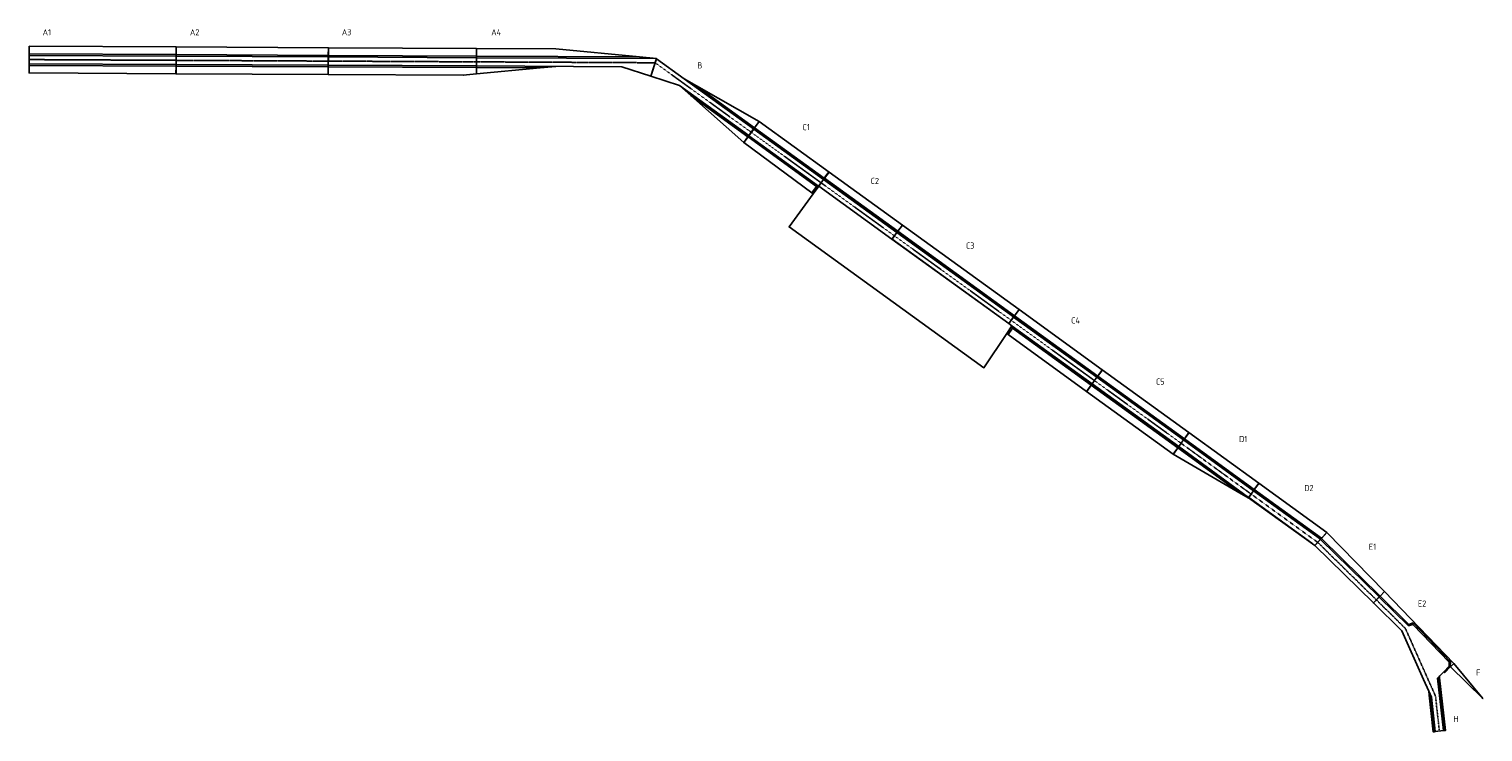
# Model space of a CAD drawing. Header units: metres. Extents: x 217052 to 252392, y 609561 to 626650.
import ezdxf

# ---------------------------------------------------------------- set-up
doc = ezdxf.new("R2010")
doc.units = ezdxf.units.M
doc.header["$LTSCALE"] = 0.01
doc.header["$MEASUREMENT"] = 0
doc.header["$PDMODE"] = 33
doc.header["$PDSIZE"] = -1.5
doc.linetypes.add('CENTERX2', pattern=[4, 2.5, -0.5, 0.5, -0.5])
for name, color, linetype in [('Benamingen baggervakken', 7, 'Continuous'), ('Coördinaten baggervakken', 50, 'Continuous'), ('Eemsgeul middengeul', 130, 'Continuous'), ('Eemsgeul passeerstrook', 82, 'Continuous'), ('Hartlijn', 150, 'CENTERX2')]:
    doc.layers.add(name, color=color, linetype=linetype)
doc.styles.add('NLCS-ISO', font='NLCS-ISO.TTF')

msp = doc.modelspace()

# ---------------------------------------------------------------- linework, layer by layer
at = {"layer": 'Coördinaten baggervakken'}
for p in [(217055, 626233), (220626, 626215), (224326, 626196), (227926, 626178), (232303, 625931), (217052, 625583), (220623, 625565), (224323, 625546), (227606, 625529), (227923, 625559), (229856, 625743), (231463, 625735), (232167, 625506), (232861, 625279), (234795, 624404), (234425, 623891), (236497, 623173), (236113, 622646), (235528, 621838), (238279, 621884), (241115, 619832), (240818, 619245), (240260, 618415), (243140, 618366), (242759, 617840), (245247, 616842), (244866, 616316), (246948, 615611), (246689, 615253), (248596, 614412), (248306, 614097), (250002, 612974), (249732, 612699), (250421, 612023), (251599, 611144), (251681, 611226), (250950, 610833), (251336, 610917), (251443, 611023), (251462, 611004), (251074, 610554), (252391, 610374), (251185, 609562), (251482, 609598)]:
    msp.add_point(p, dxfattribs=at)
at = {"layer": 'Eemsgeul middengeul'}
for p, q in [((217054, 626008, -16), (217053, 625808, -16)), ((217054, 626008, -16), (220625, 625990, -16)), ((220624, 625790, -16), (220625, 625990, -16)), ((220625, 625790, -16), (220626, 625990, -16)), ((220625, 625990, -16), (220626, 625990, -16)), ((224325, 625971, -16), (220626, 625990, -16)), ((224325, 625971, -16), (224324, 625771, -16)), ((224326, 625971, -16), (224325, 625771, -16)), ((224325, 625971, -16), (224326, 625971, -16)), ((227925, 625953, -16), (224326, 625971, -16)), ((227925, 625953, -16), (227924, 625753, -16)), ((227925, 625953, -16), (227926, 625953, -16)), ((227926, 625953, -16), (227925, 625753, -16)), ((232303, 625931, -16), (227926, 625953, -16)), ((232303, 625931, -16), (232167, 625506, -16)), ((232304, 625930, -16), (232168, 625505, -16)), ((232303, 625931, -16), (232304, 625930, -16)), ((232304, 625930, -16), (232978, 625442, -16)), ((217053, 625808, -16), (220624, 625790, -16)), ((220625, 625790, -16), (220624, 625790, -16)), ((224324, 625771, -16), (220625, 625790, -16)), ((224324, 625771, -16), (224325, 625771, -16)), ((227924, 625753, -16), (224325, 625771, -16)), ((227924, 625753, -16), (227925, 625753, -16)), ((231464, 625735, -16), (227925, 625753, -16)), ((232167, 625506, -16), (231464, 625735, -16)), ((232167, 625506, -16), (232168, 625505, -16)), ((232861, 625279, -16), (232168, 625505, -16)), ((232861, 625279, -16), (234547, 624060, -16)), ((234664, 624222, -16), (232978, 625442, -16)), ((234664, 624222, -16), (234547, 624060, -16)), ((234667, 624220, -15), (234550, 624058, -15)), ((234664, 624222, -16), (234667, 624220, -15)), ((234667, 624220, -15), (236360, 622995, -15)), ((234547, 624060, -16), (234550, 624058, -15)), ((234550, 624058, -15), (236242, 622834, -15)), ((236247, 622830, -16), (236113, 622646, -16)), ((236360, 622995, -15), (236242, 622834, -15)), ((236242, 622834, -15), (236247, 622830, -16)), ((236365, 622992, -16), (236247, 622830, -16)), ((236247, 622830, -16), (238027, 621542, -16)), ((236360, 622995, -15), (236365, 622992, -16)), ((236365, 622992, -16), (238146, 621703, -16)), ((235528, 621838, -16), (236113, 622646, -16)), ((240260, 618415, -16), (235528, 621838, -16)), ((238146, 621703, -16), (238027, 621542, -16)), ((238147, 621702, -16), (238029, 621542, -16)), ((238146, 621703, -16), (238147, 621702, -16)), ((238147, 621702, -16), (240983, 619650, -16)), ((238027, 621542, -16), (240866, 619488, -16)), ((238029, 621542, -16), (238027, 621542, -16)), ((238029, 621542, -16), (240867, 619488, -16)), ((240983, 619650, -16), (240867, 619488, -16)), ((240984, 619649, -16), (240868, 619489, -16)), ((240983, 619650, -16), (240984, 619649, -16)), ((240984, 619649, -16), (243009, 618184, -16)), ((240818, 619245, -16), (240260, 618415, -16)), ((240818, 619245, -16), (240943, 619432, -16)), ((240868, 619489, -16), (240866, 619488, -16)), ((240867, 619488, -16), (240866, 619488, -16)), ((240866, 619488, -16), (240943, 619432, -16)), ((240868, 619489, -16), (240867, 619488, -16)), ((240868, 619489, -16), (240944, 619433, -16)), ((240943, 619432, -16), (240944, 619433, -16)), ((240943, 619432, -16), (240945, 619430, -16)), ((240944, 619433, -16), (240945, 619430, -16)), ((240945, 619430, -16), (242891, 618022, -16)), ((243009, 618184, -16), (242891, 618022, -16)), ((243010, 618183, -16), (242893, 618021, -16)), ((243009, 618184, -16), (243010, 618183, -16)), ((243010, 618183, -16), (245115, 616660, -16)), ((242891, 618022, -16), (242893, 618021, -16)), ((242893, 618021, -16), (244998, 616498, -16)), ((245115, 616660, -16), (244998, 616498, -16)), ((244999, 616497, -15), (244998, 616498, -16)), ((245116, 616659, -15), (244999, 616497, -15)), ((246697, 615264, -15), (244999, 616497, -15)), ((245115, 616660, -16), (245116, 616659, -15)), ((245116, 616659, -15), (246814, 615426, -15)), ((246697, 615264, -15), (246814, 615426, -15)), ((246698, 615264, -15), (246815, 615426, -15)), ((246814, 615426, -15), (246815, 615426, -15)), ((246815, 615426, -15), (248442, 614244, -15)), ((246698, 615264, -15), (246697, 615264, -15)), ((248306, 614097, -15), (246698, 615264, -15)), ((248234, 614149, -15), (246698, 615264, -15)), ((248306, 614097, -15), (248442, 614244, -15)), ((248308, 614096, -15), (248443, 614243, -15)), ((248442, 614244, -15), (248443, 614243, -15)), ((248443, 614243, -15), (249872, 612842, -15)), ((248308, 614096, -15), (248306, 614097, -15)), ((249732, 612699, -15), (248308, 614096, -15)), ((249732, 612699, -15), (249872, 612842, -15)), ((249733, 612699, -15), (249873, 612841, -15)), ((249872, 612842, -15), (249873, 612841, -15)), ((249873, 612841, -15), (250584, 612143, -15)), ((249732, 612699, -15), (249733, 612699, -15)), ((249733, 612699, -15), (250421, 612023, -15)), ((250685, 612176, -15), (250584, 612143, -15)), ((250685, 612176, -15), (251570, 611256, -15)), ((250421, 612023, -15), (250950, 610833, -15)), ((251569, 611156, -15), (251443, 611023, -15)), ((251569, 611156, -15), (251570, 611256, -15)), ((250950, 610833, -15), (251074, 610554, -15)), ((251336, 610917, -15), (251290, 610872, -15)), ((251433, 609592, -15), (251290, 610872, -15)), ((251443, 611023, -15), (251336, 610917, -15)), ((251074, 610554, -15), (251141, 610406, -15)), ((251234, 609568, -15), (251141, 610406, -15)), ((251433, 609592, -15), (251234, 609568, -15))]:
    msp.add_line(p, q, dxfattribs=at)
at = {"layer": 'Eemsgeul passeerstrook'}
for p, q in [((217054, 626049, -12), (217055, 626233, -12)), ((217055, 626233, -12), (220626, 626215, -12)), ((217054, 626049, -12), (220625, 626031, -12)), ((217054, 626008, -16), (217054, 626049, -12)), ((220625, 626031, -12), (220626, 626215, -12)), ((220625, 625990, -16), (220625, 626031, -12)), ((220625, 626031, -12), (220626, 626030, -12)), ((224326, 626196, -12), (220626, 626215, -12)), ((220626, 626030, -12), (220627, 626215, -12)), ((224325, 626011, -12), (220626, 626030, -12)), ((220626, 625990, -16), (220626, 626030, -12)), ((220627, 626215, -12), (220627, 626215, -12)), ((224326, 626196, -12), (224325, 626011, -12)), ((224325, 626011, -12), (224325, 625971, -16)), ((224325, 626011, -12), (224326, 626010, -12)), ((227926, 626178, -12), (224326, 626196, -12)), ((224327, 626196, -12), (224326, 626010, -12)), ((227925, 625992, -12), (224326, 626010, -12)), ((224326, 626010, -12), (224326, 625971, -16)), ((227926, 626178, -12), (227925, 625992, -12)), ((227925, 625992, -12), (227925, 625953, -16)), ((227925, 625992, -12), (227926, 625991, -12)), ((227926, 626178, -12), (227927, 626178, -12)), ((227927, 626178, -12), (227926, 625991, -12)), ((227926, 625991, -12), (227926, 625953, -16)), ((231890, 625971, -12), (227926, 625991, -12)), ((229858, 626168, -12), (227927, 626178, -12)), ((229858, 626168, -12), (231890, 625971, -12)), ((231890, 625971, -12), (232303, 625931, -16)), ((217053, 625767, -12), (217052, 625583, -12)), ((220623, 625565, -12), (217052, 625583, -12)), ((217053, 625808, -16), (217053, 625767, -12)), ((217053, 625767, -12), (220624, 625749, -12)), ((220623, 625565, -12), (220624, 625749, -12)), ((220623, 625565, -12), (220624, 625565, -12)), ((220624, 625749, -12), (220624, 625790, -16)), ((220624, 625749, -12), (220625, 625750, -12)), ((220624, 625565, -12), (220625, 625750, -12)), ((224323, 625546, -12), (220624, 625565, -12)), ((220625, 625750, -12), (220625, 625790, -16)), ((224324, 625731, -12), (220625, 625750, -12)), ((224324, 625731, -12), (224323, 625546, -12)), ((224323, 625546, -12), (224324, 625546, -12)), ((224324, 625771, -16), (224324, 625731, -12)), ((224325, 625732, -12), (224324, 625731, -12)), ((224325, 625732, -12), (224324, 625546, -12)), ((227606, 625529, -12), (224324, 625546, -12)), ((224325, 625771, -16), (224325, 625732, -12)), ((227924, 625714, -12), (224325, 625732, -12)), ((227606, 625529, -12), (227924, 625559, -12)), ((227924, 625753, -16), (227924, 625714, -12)), ((227924, 625714, -12), (227925, 625715, -12)), ((227924, 625714, -12), (227924, 625559, -12)), ((227924, 625559, -12), (229476, 625707, -12)), ((227925, 625753, -16), (227925, 625715, -12)), ((229476, 625707, -12), (227925, 625715, -12)), ((227925, 625715, -12), (227925, 625560, -12)), ((229476, 625707, -12), (229856, 625743, -16)), ((232861, 625279, -16), (233139, 625033, -12)), ((232978, 625442, -16), (233278, 625271, -12)), ((234686, 624252, -12), (233278, 625271, -12)), ((233278, 625271, -12), (234795, 624404, -12)), ((233139, 625033, -12), (234525, 624030, -12)), ((233139, 625033, -12), (234425, 623891, -12)), ((234686, 624252, -12), (234664, 624222, -16)), ((234687, 624247, -12), (234667, 624220, -15)), ((234795, 624404, -12), (234686, 624252, -12)), ((234686, 624252, -12), (234687, 624247, -12)), ((234799, 624402, -12), (234687, 624247, -12)), ((234687, 624247, -12), (236379, 623022, -12)), ((234795, 624404, -12), (236497, 623173, -12)), ((234525, 624030, -12), (234425, 623891, -12)), ((236082, 622670, -12), (234425, 623891, -12)), ((234531, 624031, -12), (234428, 623889, -12)), ((234547, 624060, -16), (234525, 624030, -12)), ((234531, 624031, -12), (234525, 624030, -12)), ((234550, 624058, -15), (234531, 624031, -12)), ((234531, 624031, -12), (236196, 622826, -12)), ((236492, 623177, -12), (236379, 623022, -12)), ((236497, 623173, -12), (236388, 623023, -12)), ((236497, 623173, -12), (238279, 621884, -12)), ((236196, 622826, -12), (236081, 622669, -12)), ((236196, 622826, -12), (236242, 622834, -15)), ((236196, 622826, -12), (236247, 622830, -16)), ((236227, 622803, -12), (236227, 622803, -12)), ((236379, 623022, -12), (236360, 622995, -15)), ((236388, 623023, -12), (236365, 622992, -16)), ((236379, 623022, -12), (236388, 623023, -12)), ((236388, 623023, -12), (238169, 621734, -12)), ((236113, 622646, -16), (236082, 622670, -12)), ((238169, 621734, -12), (238146, 621703, -16)), ((238169, 621733, -12), (238147, 621702, -16)), ((238279, 621884, -12), (238169, 621734, -12)), ((238280, 621883, -12), (238169, 621733, -12)), ((238169, 621734, -12), (238169, 621733, -12)), ((238169, 621733, -12), (241006, 619680, -12)), ((238279, 621884, -12), (241115, 619832, -12)), ((241006, 619680, -12), (240983, 619650, -16)), ((241006, 619679, -12), (240984, 619649, -16)), ((241115, 619832, -12), (241006, 619680, -12)), ((241116, 619831, -12), (241006, 619679, -12)), ((241006, 619680, -12), (241006, 619679, -12)), ((241006, 619679, -12), (243030, 618214, -12)), ((241115, 619832, -12), (241116, 619831, -12)), ((241116, 619831, -12), (243140, 618366, -12)), ((240735, 619305, -12), (240734, 619305, -12)), ((240849, 619222, -12), (240818, 619245, -16)), ((240849, 619222, -12), (240954, 619378, -12)), ((242759, 617840, -12), (240849, 619222, -12)), ((240943, 619432, -16), (240954, 619378, -12)), ((240945, 619430, -16), (240954, 619378, -12)), ((240954, 619378, -12), (242870, 617992, -12)), ((243030, 618214, -12), (243009, 618184, -16)), ((243031, 618211, -12), (243010, 618183, -16)), ((243140, 618366, -12), (243030, 618214, -12)), ((243030, 618214, -12), (243031, 618211, -12)), ((243142, 618365, -12), (243031, 618211, -12)), ((243031, 618211, -12), (245135, 616688, -12)), ((243140, 618366, -12), (245247, 616842, -12)), ((242870, 617992, -12), (242759, 617840, -12)), ((244866, 616316, -12), (242759, 617840, -12)), ((242872, 617993, -12), (242761, 617839, -12)), ((242891, 618022, -16), (242870, 617992, -12)), ((242870, 617992, -12), (242872, 617993, -12)), ((242893, 618021, -16), (242872, 617993, -12)), ((242872, 617993, -12), (244977, 616470, -12)), ((245135, 616688, -12), (245115, 616660, -16)), ((245136, 616687, -12), (245116, 616659, -15)), ((245247, 616842, -12), (245135, 616688, -12)), ((245135, 616688, -12), (245136, 616687, -12)), ((245248, 616842, -12), (245136, 616687, -12)), ((245136, 616687, -12), (246834, 615454, -12)), ((245247, 616842, -12), (246948, 615611, -12)), ((244977, 616470, -12), (244866, 616316, -12)), ((244979, 616470, -12), (244867, 616315, -12)), ((244998, 616498, -16), (244977, 616470, -12)), ((244977, 616470, -12), (244979, 616470, -12)), ((244999, 616497, -15), (244979, 616470, -12)), ((246518, 615352, -12), (244979, 616470, -12)), ((244866, 616316, -12), (246518, 615352, -12)), ((246518, 615352, -12), (246689, 615253, -14)), ((246814, 615426, -15), (246834, 615454, -12)), ((246815, 615426, -15), (246835, 615453, -12)), ((246834, 615454, -12), (246948, 615611, -12)), ((246834, 615454, -12), (246835, 615453, -12)), ((246835, 615453, -12), (246949, 615611, -12)), ((246835, 615453, -12), (248464, 614269, -12)), ((246948, 615611, -12), (248596, 614412, -12)), ((246689, 615253, -14), (246697, 615264, -15)), ((246689, 615253, -14), (246690, 615252, -14)), ((246690, 615252, -14), (246698, 615264, -15)), ((246690, 615252, -14), (248306, 614097, -15)), ((248442, 614244, -15), (248464, 614269, -12)), ((248443, 614243, -15), (248464, 614266, -12)), ((248464, 614269, -12), (248596, 614412, -12)), ((248464, 614266, -12), (248597, 614410, -12)), ((248464, 614269, -12), (248464, 614266, -12)), ((248464, 614266, -12), (249894, 612864, -12)), ((248596, 614412, -12), (250002, 612974, -12)), ((249872, 612842, -15), (249894, 612864, -12)), ((249873, 612841, -15), (249894, 612863, -12)), ((249894, 612864, -12), (250002, 612974, -12)), ((249894, 612863, -12), (250003, 612973, -12)), ((249894, 612864, -12), (249894, 612863, -12)), ((249894, 612863, -12), (250592, 612177, -12)), ((250002, 612974, -12), (251681, 611226, -12)), ((250592, 612177, -12), (250584, 612143, -15)), ((250694, 612211, -12), (250592, 612177, -12)), ((250685, 612176, -15), (250694, 612211, -12)), ((250694, 612211, -12), (251600, 611268, -12)), ((251599, 611144, -12), (251462, 611004, -12)), ((251569, 611156, -15), (251599, 611144, -12)), ((251570, 611256, -15), (251600, 611268, -12)), ((251599, 611144, -12), (251600, 611268, -12)), ((251681, 611226, -12), (251599, 611144, -12)), ((251599, 611144, -12), (251603, 611140, -12)), ((251684, 611222, -12), (251603, 611140, -12)), ((251603, 611140, -12), (252391, 610374, -12)), ((251684, 611222, -12), (251681, 611226, -12)), ((252391, 610374, -12), (251684, 611222, -12)), ((251322, 610861, -12), (251290, 610872, -15)), ((251322, 610861, -12), (251340, 610879, -12)), ((251463, 609596, -12), (251322, 610861, -12)), ((251336, 610917, -15), (251340, 610879, -12)), ((251340, 610879, -12), (251482, 609598, -12)), ((251443, 611023, -15), (251462, 611004, -12)), ((251085, 610457, -12), (251074, 610554, -15)), ((251112, 610398, -12), (251085, 610457, -12)), ((251085, 610457, -12), (251185, 609562, -12)), ((251112, 610398, -12), (251141, 610406, -15)), ((251204, 609564, -12), (251112, 610398, -12)), ((251204, 609564, -12), (251185, 609562, -12)), ((251234, 609568, -15), (251204, 609564, -12)), ((251463, 609596, -12), (251433, 609592, -15)), ((251482, 609598, -12), (251463, 609596, -12))]:
    msp.add_line(p, q, dxfattribs=at)
at = {"layer": 'Hartlijn'}
for p, q in [((217054, 625908, -16), (220625, 625890, -16)), ((220625, 625890, -16), (217054, 625908, -16)), ((220625, 625890, -16), (220626, 625890, -16)), ((224325, 625871, -16), (220626, 625890, -16)), ((224324, 625732, -16), (224324, 625732, -16)), ((224325, 625871, -16), (224326, 625871, -16)), ((227925, 625853, -16), (224326, 625871, -16)), ((227924, 625753, -16), (227924, 625753, -16)), ((227924, 625715, -16), (227924, 625715, -16)), ((227925, 625853, -16), (227926, 625853, -16)), ((232271, 625831, -16), (227926, 625853, -16)), ((232239, 625730, -18), (232240, 625730, -18)), ((232271, 625831, -16), (232271, 625830, -16)), ((232271, 625830, -16), (234605, 624141, -16)), ((234605, 624141, -16), (236306, 622911, -16)), ((234664, 624222, -16), (234667, 624220, -15)), ((234547, 624060, -16), (234550, 624058, -15)), ((236306, 622911, -16), (240925, 619569, -16)), ((240925, 619568, -16), (242950, 618103, -16)), ((242950, 618103, -16), (245056, 616579, -16)), ((245056, 616579, -12), (246756, 615345, -6)), ((246756, 615345, -15), (248374, 614171, -15)), ((248374, 614171, -15), (249802, 612771, -15)), ((249803, 612770, -15), (249802, 612771, -15)), ((250505, 612081, -15), (249803, 612770, -15)), ((250505, 612081, -15), (251239, 610432, -15)), ((251333, 609580, -15), (251239, 610432, -15))]:
    msp.add_line(p, q, dxfattribs=at)

# ---------------------------------------------------------------- texts
at = {"layer": 'Benamingen baggervakken', "style": 'NLCS-ISO'}
for s, p in [('A1', (217381, 626497)), ('A2', (220962, 626497)), ('A3', (224654, 626497)), ('A4', (228286, 626497)), ('B', (233294, 625692)), ('C1', (235851, 624191)), ('C2', (237508, 622883)), ('C3', (239825, 621311)), ('C4', (242382, 619491)), ('C5', (244443, 618004)), ('D1', (246465, 616608)), ('D2', (248048, 615416)), ('E1', (249618, 613988)), ('E2', (250811, 612607)), ('F', (252228, 610931)), ('H', (251673, 609798))]:
    msp.add_text(s, height=150, dxfattribs=at).set_placement(p)

doc.saveas('drawing.dxf')
